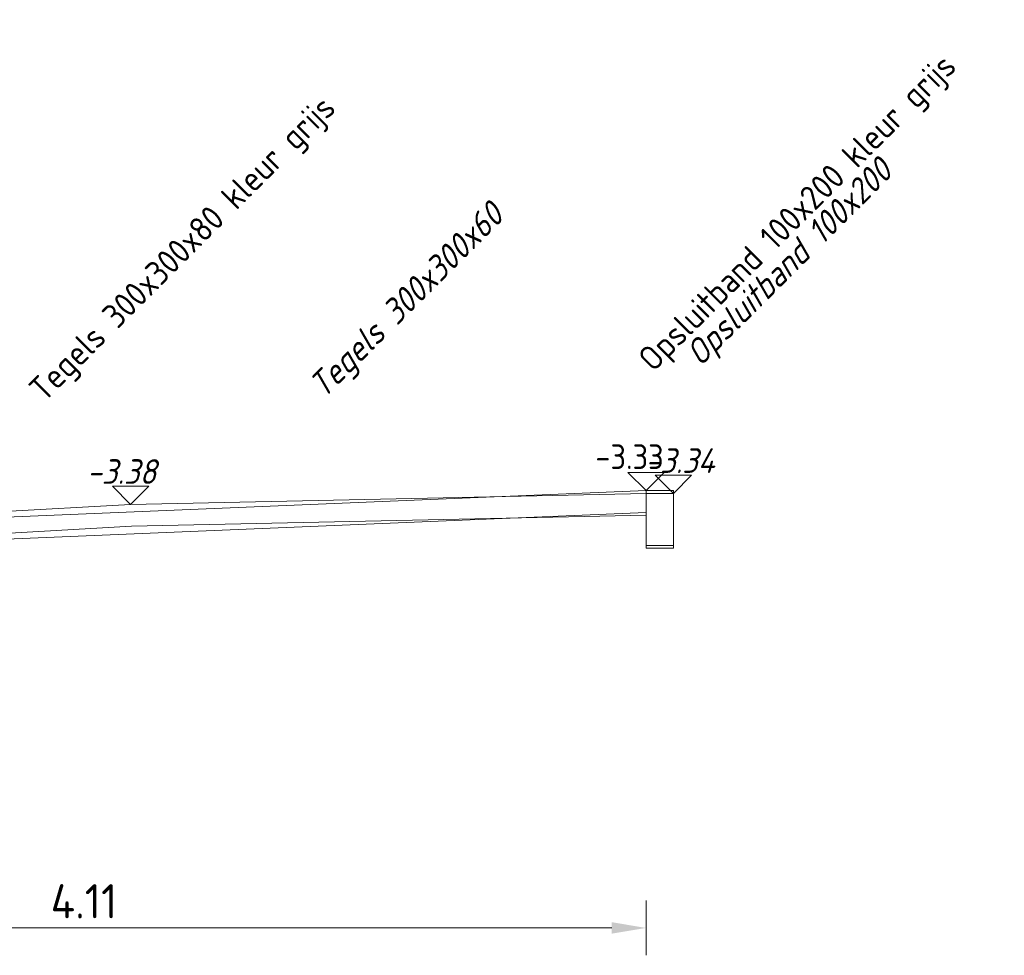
# Model space of a CAD drawing. Header units: metres. Extents: x 162359 to 162848, y 502589 to 502892.
# Tile 16 of 49: x 162826.6 to 162830.2, y 502681.91 to 502685.33. Entities that reach past the tile are written whole.
import ezdxf

# ---------------------------------------------------------------- set-up
doc = ezdxf.new("R2010")
doc.units = ezdxf.units.M
doc.linetypes.add('DGN2', pattern=[10.152526, 5.076263, -5.076263])
for name, color, linetype, lineweight in [('DD-LIJNDIKTE25', 7, 'Continuous', 13), ('N-WB-TEKST18', 7, 'Continuous', 13), ('V-BH-VH-KANTOPSLUITING_TROTTOIRBAND-SD', 6, 'Continuous', 30), ('V-WB-VERHARDING-MATERIAALGRENS', 6, 'DGN2', 0), ('X-XX-AL-M', 7, 'Continuous', 18)]:
    doc.layers.add(name, color=color, linetype=linetype, lineweight=lineweight)
doc.styles.add('ISO', font='isocp3.shx', dxfattribs={"height": 0.36})
doc.styles.add('NLCS-ISO-M50-T25', font='NLCS-ISO.ttf', dxfattribs={"height": 0.125})
doc.dimstyles.new('NLCS-M50-T25-PIJL_L2_H2', dxfattribs={"dimscale": 0.05, "dimtxt": 2.5, "dimasz": 2.5, "dimexe": 2, "dimexo": 2, "dimgap": 0.7, "dimtad": 1, "dimzin": 0, "dimdsep": 46, "dimtxsty": 'NLCS-ISO-M50-T25', "dimcen": 0, "dimdle": 2, "dimclrd": 256, "dimclre": 256, "dimclrt": 256, "dimazin": 0, "dimtfac": 1, "dimtdec": 3, "dimtofl": 0, "dimtmove": 0, "dimatfit": 3, "dimfxl": 2, "dimfxlon": 1, "dimtfillclr": 256, "dimtolj": 1, "dimtzin": 0, "dimlwd": -1, "dimlwe": -1, "dimarcsym": 0})

# ---------------------------------------------------------------- blocks, each defined once
blk = doc.blocks.new('*D148')
at = {"layer": 'X-XX-AL-M', "transparency": 16777216}
for p, q in [((162824.7849, 502682.1145), (162824.7849, 502681.9145)), ((162828.8906, 502682.1145), (162828.8906, 502681.9145)), ((162828.7656, 502682.0145), (162824.9099, 502682.0145))]:
    blk.add_line(p, q, dxfattribs=at)
for points in [[(162824.9099, 502682.0354), (162824.9099, 502681.9937), (162824.7849, 502682.0145)], [(162828.7656, 502682.0354), (162828.7656, 502681.9937), (162828.8906, 502682.0145)]]:
    blk.add_solid(points, dxfattribs=at)
at = {"layer": 'X-XX-AL-M', "transparency": 16777216, "insert": (162826.8378, 502682.112), "char_height": 0.125, "attachment_point": 5, "style": 'NLCS-ISO-M50-T25'}
blk.add_mtext('\\A1;4.11', dxfattribs=at)

msp = doc.modelspace()

# ---------------------------------------------------------------- linework, layer by layer
at = {"layer": 'DD-LIJNDIKTE25'}
for p, q in [((162824.7849, 502683.4415), (162828.8906, 502683.6115)), ((162824.7849, 502683.3614), (162828.8906, 502683.5314))]:
    msp.add_line(p, q, dxfattribs=at)
at = {"layer": 'DD-LIJNDIKTE25', "flags": 128}
msp.add_lwpolyline([(162828.8906, 502683.4115), (162828.9906, 502683.4115), (162828.9906, 502683.6115), (162828.8906, 502683.6115), (162828.8906, 502683.4115)], dxfattribs=at)
at = {"layer": 'N-WB-TEKST18', "flags": 128}
msp.add_lwpolyline([(162828.8906, 502683.6115), (162828.9568, 502683.6777), (162828.8244, 502683.6777), (162828.8906, 502683.6115)], dxfattribs=at)
at = {"layer": 'V-BH-VH-KANTOPSLUITING_TROTTOIRBAND-SD', "linetype": 'DGN2', "lineweight": 0, "flags": 128}
for points in [[(162824.1257, 502683.4215), (162825.3957, 502683.4715), (162827.0077, 502683.5615), (162828.8906, 502683.6015)], [(162828.8906, 502683.4015), (162828.9906, 502683.4015), (162828.9906, 502683.6015), (162828.8906, 502683.6015), (162828.8906, 502683.4015)], [(162824.3698, 502683.3511), (162825.3995, 502683.3916), (162827.0108, 502683.4816), (162828.8923, 502683.5215)]]:
    msp.add_lwpolyline(points, dxfattribs=at)
at = {"layer": 'V-WB-VERHARDING-MATERIAALGRENS', "flags": 128}
for points in [[(162828.9906, 502683.6015), (162829.0568, 502683.6677), (162828.9244, 502683.6677), (162828.9906, 502683.6015)], [(162827.0077, 502683.5615), (162827.0739, 502683.6277), (162826.9415, 502683.6277), (162827.0077, 502683.5615)]]:
    msp.add_lwpolyline(points, dxfattribs=at)

# ---------------------------------------------------------------- texts
at = {"layer": 'N-WB-TEKST18', "char_height": 0.09, "attachment_point": 7, "rotation": 45, "line_spacing_factor": 0.601667, "style": 'ISO'}
for s, insert in [('{\\C256;Opsluitband 100x200 kleur grijs}', (162828.9364, 502684.022)), ('\\pxt19;{\\C256;Tegels 300x300x80 kleur grijs}', (162826.7115, 502683.912))]:
    msp.add_mtext(s, dxfattribs=dict(at, insert=insert))
at = {"layer": 'N-WB-TEKST18', "linetype": 'Continuous', "insert": (162828.9551, 502683.7805), "char_height": 0.09, "attachment_point": 3, "rotation": 360, "line_spacing_factor": 0.8, "style": 'ISO'}
msp.add_mtext('{\\Fisocp|c0;\\C256;-3.33}', dxfattribs=at)
at = {"layer": 'V-WB-VERHARDING-MATERIAALGRENS', "char_height": 0.09, "attachment_point": 7, "line_spacing_factor": 0.8, "style": 'ISO'}
for s, insert, rotation in [('{\\Fisocp|c0;\\Q15;\\C256;Opsluitband 100x200}', (162829.1081, 502684.0414), 45), ('{\\Fisocp|c0;\\Q15;\\C256;Tegels 300x300x60}', (162827.7319, 502683.9244), 45), ('{\\Fisocp|c0;\\Q15;\\C256;-3.34}', (162828.887, 502683.6762), 360), ('{\\Fisocp|c0;\\Q15;\\C256;-3.38}', (162826.8477, 502683.6362), 360)]:
    msp.add_mtext(s, dxfattribs=dict(at, insert=insert, rotation=rotation))

# ---------------------------------------------------------------- dimensions: what is measured, and where the dimension line sits
at = {"layer": 'X-XX-AL-M'}
dim = msp.add_linear_dim(base=(162824.7849, 502682.0145), p1=(162828.8906, 502682.9056), p2=(162824.7849, 502682.9456), angle=360, dimstyle='NLCS-M50-T25-PIJL_L2_H2', dxfattribs=at)
dim.commit()
dim.dimension.update_dxf_attribs({"geometry": '*D148', "text_midpoint": (162826.8378, 502682.112)})

doc.saveas('drawing.dxf')
